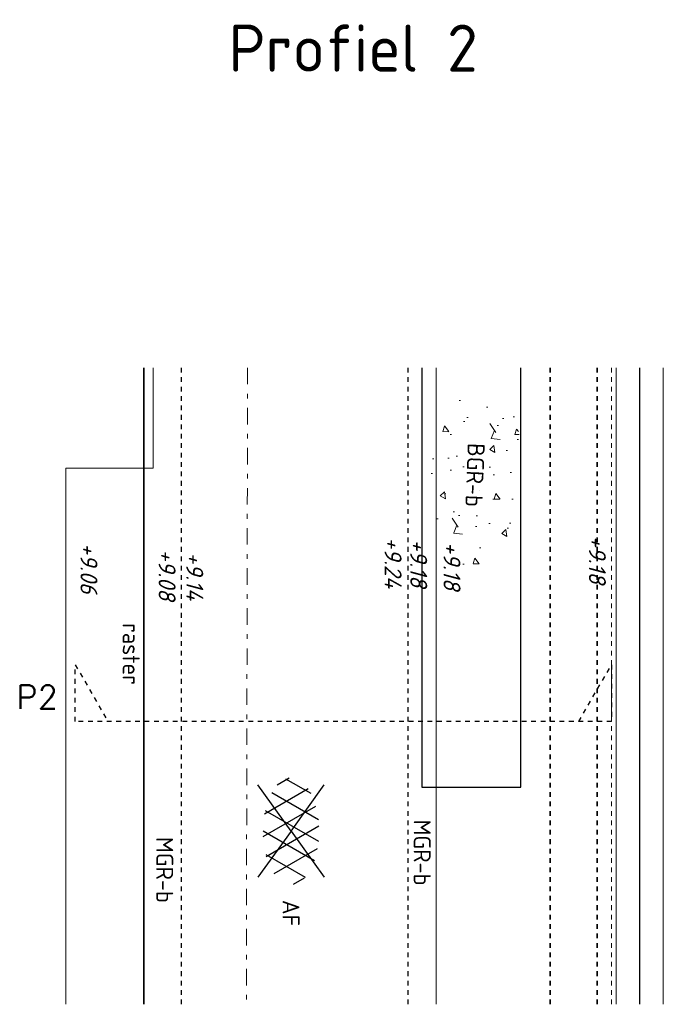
# Model space of a CAD drawing. Header units: metres. Extents: x 133 to 690, y 59 to 257.
# Tile 16 of 84: x 192 to 206, y 121 to 142. Entities that reach past the tile are written whole.
import ezdxf
from ezdxf.enums import TextEntityAlignment as Align

# ---------------------------------------------------------------- set-up
doc = ezdxf.new("R2010")
doc.units = ezdxf.units.M
doc.header["$LTSCALE"] = 0.05
for name, pattern in [('NLCS-HIDDEN', [4, 2, -2]), ('PHANTOM2', [1.25, 0.625, -0.125, 0.125, -0.125, 0.125, -0.125]), ('RI-VWA_PE', [15, 7, -4, 0, -4]), ('XX-DASHED', [2, 1, -1]), ('XX-HIDDEN', [4, 2, -2])]:
    doc.linetypes.add(name, pattern=pattern)
for name, color, linetype, lineweight in [('B-RO-OG-HOOGTEPUNT-T18', 253, 'Continuous', 18), ('B-WE-GW-BOOMGRANULAAT-A-200', 253, 'Continuous', 18), ('B-WE-GW-BOOMGRANULAAT-G', 253, 'FENCELINE1', 25), ('B-WE-GW-GROND_ZAND-G', 253, 'Continuous', 18), ('B-WE-GW-TALUD_TEEN-G-a', 253, 'Continuous', 18), ('B-WE-KG-PERCEELUITGIFTE-G', 253, 'PHANTOM2', 18), ('B-WE-RI-VWA_TRANSPORTLEIDING_PE_250-G', 253, 'RI-VWA_PE', 18), ('B-WE-VH-VERHARDING_FUNDERING_GRANULAAT-G', 253, 'Continuous', 18), ('B-WE-VH-VERHARDING_HALFVERHARDING-T18', 253, 'Continuous', 18), ('N-WE-KL-TRACE_WENSTRACE-G', 7, 'NLCS-HIDDEN', 35), ('N-XX-AL-VERWIJZING-G', 7, 'Continuous', 13), ('V-WE-IE-TERREINAFSCHEIDING-T18', 10, 'Continuous', 18), ('V-WE-IE-TERREINAFSCHEIDING_KUNSTMATIG_HEKWERK-G', 20, 'IE-TERREINAFSCHEIDING-KUNSTMATIG-V', 35), ('V-WE-VH-VERHARDING_ASFALT-G', 10, 'XX-HIDDEN', 25), ('V-WE-VH-VERHARDING_ASFALT-S', 7, 'Continuous', 25)]:
    doc.layers.add(name, color=color, linetype=linetype, lineweight=lineweight)
doc.layers.add('B-WE-GW-TALUD_KRUIN-G-a', color=253, linetype='Continuous')
doc.layers.add('TL00_HULPLAAG', color=211, linetype='Continuous', plot=False)
doc.styles.add('NLCS-ISO', font='NLCS-ISO.ttf')
doc.styles.add('NLCS-ISO-M200-T18', font='NLCS-ISO.ttf', dxfattribs={"height": 0.36})
doc.styles.add('NLCS-ISO-M200-T18_CURSIEF', font='NLCS-ISO.ttf', dxfattribs={"oblique": 15, "height": 0.36})
doc.styles.add('NLCS-ISO-M200-T25', font='NLCS-ISO.ttf', dxfattribs={"height": 0.5})
doc.styles.add('ROMANS', font='romans.shx')
doc.linetypes.add('FENCELINE1', pattern='A,6.35,-2.54,[133,ltypeshp.shx,S=2.54,R=0,X=-2.54,Y=0],-2.54,25.4', length=36.83)
doc.linetypes.add('IE-TERREINAFSCHEIDING-KUNSTMATIG-V', pattern='A,2,[24,NLCS.SHX,S=0.6,R=0,X=-1,Y=0],2,[82,NLCS.SHX,S=0.75,R=90,X=0,Y=0],2,[24,NLCS.SHX,S=0.6,R=0,X=1,Y=0],2,-2', length=10)

# ---------------------------------------------------------------- blocks, each defined once
blk = doc.blocks.new('*U21')
at = {"layer": 'N-XX-AL-VERWIJZING-G', "linetype": 'XX-DASHED', "lineweight": 30}
blk.add_lwpolyline([(10.677, 0), (11.37, 1.2), (11.37, 0), (0, 0), (0, 1.2), (0.693, 0), (0.693, 0)], dxfattribs=at)
at = {"layer": 'N-XX-AL-VERWIJZING-G', "style": 'ROMANS'}
blk.add_attdef('NUMMER', (-2.236, 2.372), '', height=0.5, rotation=359.9829, dxfattribs=at)
blk = doc.blocks.new('V-SVH-ASFALT-SO')
for q in [(-4.9, 3.52), (4.9, 3.52), (-4.9, -3.52), (4.9, -3.52)]:
    blk.add_line((0, 0), q)
at = {"ltscale": 0.1}
for p, q in [((-5.55, -0.57), (-4.02, 2.09)), ((-4.1, -2.05), (-1.24, 2.9)), ((0.56, -2.96), (-2.66, 2.62)), ((-2.19, -2.74), (1.08, 2.92)), ((2.68, -2.62), (-0.54, 2.96)), ((-0.01, -2.97), (3.13, 2.48)), ((4.51, -1.79), (1.85, 2.81)), ((-1.83, -2.81), (-4.5, 1.81)), ((2.47, -2.68), (4.88, 1.5)), ((5.64, 0.25), (4.96, 1.43)), ((-4.91, -1.48), (-5.64, -0.2))]:
    blk.add_line(p, q, dxfattribs=at)
at = {"style": 'NLCS-ISO'}
blk.add_attdef('KLEUR', text='', height=1.8, dxfattribs=at).set_placement((7.3, 0), align=Align.MIDDLE_LEFT)
at = {"style": 'NLCS-ISO', "flags": 1}
blk.add_attdef('FUNCTIE', text='', height=1.8, dxfattribs=at).set_placement((0.12, -3.58), align=Align.MIDDLE_CENTER)

msp = doc.modelspace()

# ---------------------------------------------------------------- hatches: boundary and pattern name
at = {"layer": 'B-WE-GW-BOOMGRANULAAT-A-200', "transparency": 33554559}
h = msp.add_hatch(dxfattribs=at)
h.set_pattern_fill('AR-CONC', color=256, scale=0.2, angle=-102.8538)
h.set_pattern_definition([(307.14620017, (-455226.7921, 186488.8145), (-0.441488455, -1.370652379), [0.15, -1.65]), (252.14620017, (-455226.7921, 186488.8145), (1.5284201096, -0.064122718), [0.12, -1.32]), (357.59764463, (-455226.8289, 186488.7003), (1.0869316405, -1.434775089), [0.127480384, -1.402284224]), (303.33040017, (-455226.4021, 186488.7255), (-0.797588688, -2.007350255), [0.225, -2.475]), (353.78183566, (-455226.4686, 186488.5583), (1.483558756, -2.255893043), [0.191220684, -2.10342752]), (248.33036416, (-455226.4021, 186488.7255), (1.483558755, -2.255893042), [0.18, -1.980000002]), (278.14620017, (-455226.5441, 186488.5528), (-1.0506399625, -0.9847617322), [0.15, -1.65]), (223.14620017, (-455226.5441, 186488.5528), (1.305699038, -0.7970757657), [0.12, -1.32]), (328.5976449, (-455226.6317, 186488.4707), (0.2550590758, -1.781837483), [0.12748038, -1.402284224]), (294.64620017, (-455226.7921, 186488.8145), (0.64369340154, -0.1718241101), [0, -1.304, 0, -1.34, 0, -1.325]), (264.64620017, (-455226.7921, 186488.8145), (0.6520091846, -0.6884393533), [0, -0.764, 0, -1.274, 0, -0.505]), (224.64620017, (-455226.6929, 186489.24934), (-0.28149193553, -1.03085535), [0, -0.5, 0, -1.56, 0, -2.07]), (214.64620017, (-455226.6484, 186489.4443), (-0.064283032, -1.18168361), [0, -0.65, 0, -1.036, 0, -1.47])])
edge = h.paths.add_edge_path()
edge.add_ellipse((201.558, 132.709), major_axis=(0.081, 1.998), ratio=0.5, start_angle=0, end_angle=360)
h.paths.add_polyline_path([(201.178, 133.503), (201.115, 131.957), (201.978, 131.922), (202.041, 133.468)], flags=24)

# ---------------------------------------------------------------- linework, layer by layer
at = {"layer": 'B-WE-GW-BOOMGRANULAAT-G', "ltscale": 0.1, "flags": 128}
msp.add_lwpolyline([(200.431, 134.957), (200.431, 126.062), (202.531, 126.062), (202.531, 134.957)], dxfattribs=at)
at = {"layer": 'B-WE-GW-GROND_ZAND-G', "ltscale": 0.2}
msp.add_lwpolyline([(204.551, 121.457), (204.551, 134.957)], dxfattribs=at)
at = {"layer": 'B-WE-GW-TALUD_KRUIN-G-a', "ltscale": 1.2, "flags": 128}
msp.add_lwpolyline([(205.051, 121.457), (205.051, 134.957)], dxfattribs=at)
at = {"layer": 'B-WE-GW-TALUD_TEEN-G-a', "flags": 128}
msp.add_lwpolyline([(205.551, 121.457), (205.551, 134.957)], dxfattribs=at)
at = {"layer": 'B-WE-KG-PERCEELUITGIFTE-G', "ltscale": 2}
msp.add_lwpolyline([(204.451, 134.957), (204.451, 121.457)], dxfattribs=at)
at = {"layer": 'B-WE-RI-VWA_TRANSPORTLEIDING_PE_250-G', "flags": 128}
msp.add_lwpolyline([(196.735, 134.957), (196.708, 121.457)], dxfattribs=at)
at = {"layer": 'B-WE-VH-VERHARDING_FUNDERING_GRANULAAT-G', "flags": 128}
msp.add_lwpolyline([(194.731, 134.957), (194.731, 132.832), (192.881, 132.832), (192.881, 121.457)], dxfattribs=at)
at = {"layer": 'B-WE-VH-VERHARDING_FUNDERING_GRANULAAT-G', "ltscale": 0.2}
msp.add_lwpolyline([(200.731, 121.457), (200.731, 134.957)], dxfattribs=at)
at = {"layer": 'N-WE-KL-TRACE_WENSTRACE-G', "ltscale": 0.5, "flags": 128}
for points in [[(203.151, 121.457), (203.151, 134.957)], [(204.151, 134.957), (204.151, 121.457)]]:
    msp.add_lwpolyline(points, dxfattribs=at)
at = {"layer": 'V-WE-IE-TERREINAFSCHEIDING_KUNSTMATIG_HEKWERK-G'}
for points in [[(194.531, 134.593), (194.531, 134.957)], [(194.531, 121.457), (194.531, 134.593)]]:
    msp.add_lwpolyline(points, dxfattribs=at)
at = {"layer": 'V-WE-VH-VERHARDING_ASFALT-G', "flags": 128}
for points in [[(195.331, 121.457), (195.331, 134.957)], [(200.131, 134.957), (200.131, 121.457)]]:
    msp.add_lwpolyline(points, dxfattribs=at)

# ---------------------------------------------------------------- block references
at = {"layer": 'N-XX-AL-VERWIJZING-G'}
ref = msp.add_blockref('*U21', (193.081, 127.457), dxfattribs=at)
ref.add_attrib('NUMMER', 'P2', (191.833, 127.725), dxfattribs={"height": 0.5, "rotation": 359.9829, "style": 'ROMANS'})
at = {"layer": 'V-WE-VH-VERHARDING_ASFALT-S', "xscale": 0.1999999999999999, "yscale": 0.1999999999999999, "zscale": 0.1999999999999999, "rotation": 269.9999999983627}
msp.add_blockref('V-SVH-ASFALT-SO', (197.656, 125.131), dxfattribs=at).add_auto_attribs({'KLEUR': 'AF'})

# ---------------------------------------------------------------- texts
at = {"layer": 'B-RO-OG-HOOGTEPUNT-T18', "style": 'NLCS-ISO-M200-T18_CURSIEF', "oblique": 15}
for s, p in [('+9.24', (199.821, 130.824)), ('+9.18', (200.364, 130.811)), ('+9.18', (204.153, 130.887)), ('+9.06', (193.371, 130.705)), ('+9.08', (195.028, 130.566)), ('+9.18', (201.07, 130.753)), ('+9.14', (195.615, 130.537))]:
    msp.add_text(s, height=0.36, rotation=270, dxfattribs=at).set_placement(p, align=Align.MIDDLE_CENTER)
at = {"layer": 'B-WE-VH-VERHARDING_HALFVERHARDING-T18', "char_height": 0.36, "attachment_point": 1, "style": 'NLCS-ISO-M200-T18'}
for s, insert, rotation in [('BGR-b', (201.766, 133.353), 267.676), ('MGR-b', (200.618, 125.374), 270), ('MGR-b', (195.157, 125.006), 270)]:
    msp.add_mtext_dynamic_manual_height_columns(s, width=2.99456, gutter_width=1.8, heights=[0], dxfattribs=dict(at, insert=insert, rotation=rotation))
at = {"layer": 'TL00_HULPLAAG', "insert": (196.331, 142.237), "char_height": 1, "attachment_point": 1, "style": 'NLCS-ISO-M200-T25'}
msp.add_mtext_dynamic_manual_height_columns('Profiel 2', width=25.65383, gutter_width=2.5, heights=[0], dxfattribs=at)
at = {"layer": 'V-WE-IE-TERREINAFSCHEIDING-T18', "insert": (194.445, 129.542), "char_height": 0.36, "attachment_point": 1, "rotation": 270, "style": 'NLCS-ISO-M200-T18'}
msp.add_mtext_dynamic_manual_height_columns('raster', width=3.90016, gutter_width=1.8, heights=[0], dxfattribs=at)

doc.saveas('drawing.dxf')
